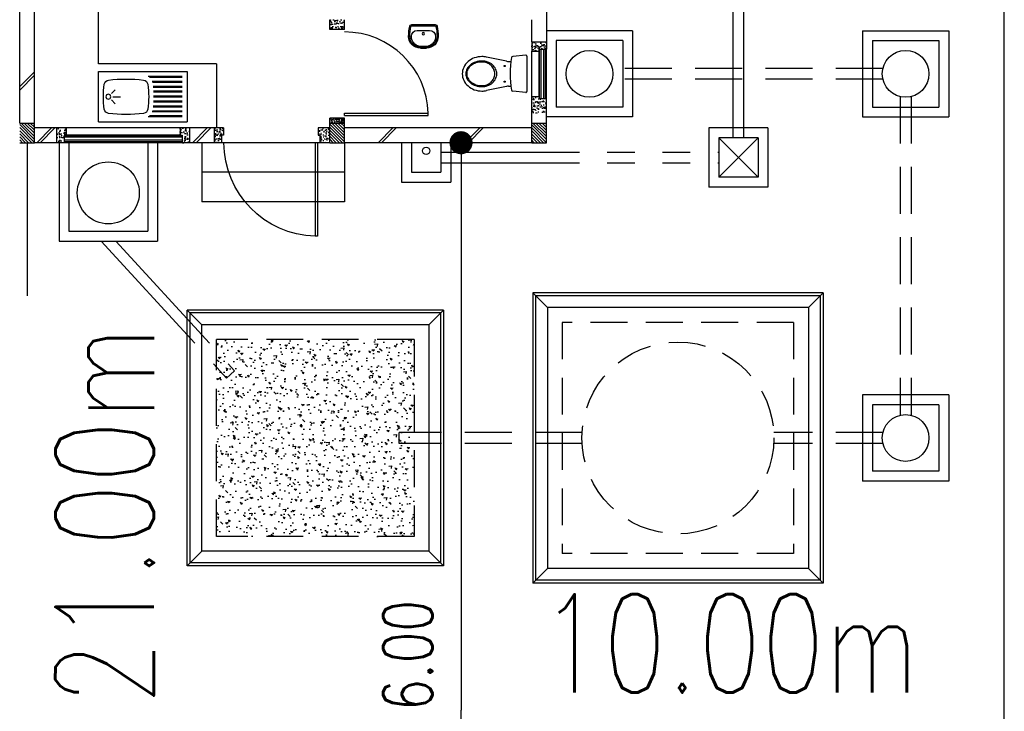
# Model space of a CAD drawing. Header units: millimetres. Extents: x 301 to 1479, y 491 to 1341.
# Tile 155 of 256: x 400 to 410, y 650 to 657. Entities that reach past the tile are written whole.
import ezdxf

# ---------------------------------------------------------------- set-up
doc = ezdxf.new("R2010")
doc.units = ezdxf.units.MM
doc.header["$LTSCALE"] = 1.5
doc.header["$MEASUREMENT"] = 0
for name, pattern in [('HIDDEN', [0.375, 0.25, -0.125]), ('HIDDEN2', [4.7625, 3.175, -1.5875]), ('PHANTOM2', [1.25, 0.625, -0.125, 0.125, -0.125, 0.125, -0.125])]:
    doc.linetypes.add(name, pattern=pattern)
for name, color, linetype in [('AP&SA', 254, 'HIDDEN'), ('Blk', 7, 'Continuous'), ('Block', 46, 'Continuous'), ('boundary', 3, 'Continuous'), ('Boundary Wall', 64, 'Continuous'), ('BWCN', 4, 'Continuous'), ('DIM', 6, 'Continuous'), ('DOOR', 3, 'Continuous'), ('Ele', 8, 'Continuous'), ('HATCH', 7, 'Continuous'), ('Hatch Aggregate', 252, 'Continuous'), ('Hatch Col. C1 GF Ext.', 84, 'Continuous'), ('Hatch Stub Col', 251, 'Continuous'), ('Kerb', 251, 'Continuous'), ('P. Grease Trap', 64, 'Continuous'), ('P. Septic tank', 2, 'Continuous'), ('P. Sewr Manhole', 49, 'Continuous'), ('PVC Pipe 110', 69, 'Continuous'), ('PVC RWP 75', 77, 'Continuous'), ('PVC Sewer Pipe 110', 24, 'Continuous'), ('SANIT', 8, 'Continuous'), ('TEXT', 7, 'Continuous'), ('WINDOW', 1, 'Continuous')]:
    doc.layers.add(name, color=color, linetype=linetype)
doc.styles.add('RS1', font='romans.shx', dxfattribs={"width": 0.75, "height": 0.5})
doc.styles.add('RS2', font='romans.shx', dxfattribs={"width": 0.75, "height": 1})
doc.dimstyles.new('Souillac5', dxfattribs={"dimscale": 0.5, "dimtxt": 0.5, "dimasz": 0.47, "dimexe": 0, "dimexo": 1, "dimgap": 0.5, "dimtad": 1, "dimzin": 0, "dimdsep": 46, "dimtxsty": 'RS1', "dimblk": 'DOT', "dimcen": 3, "dimse1": 1, "dimse2": 1, "dimclrd": 6, "dimclre": 6, "dimclrt": 7, "dimaunit": 1, "dimadec": 0, "dimazin": 0, "dimtfac": 1, "dimtofl": 0, "dimtmove": 1, "dimatfit": 3, "dimfxl": 1, "dimtolj": 1, "dimtzin": 0, "dimlwe": -1, "dimarcsym": 0})
pattern_1 = [(50, (388.26804, 128.10737), (0.071726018, -0.0062752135), [0.0075, -0.0825]), (355, (388.26804, 128.10737), (-0.013875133, 0.075219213), [0.006, -0.066]), (100.451444, (388.27402, 128.10685), (0.057850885, 0.068943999), [0.006374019, -0.070114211]), (46.1842, (388.26804, 128.12737), (0.106724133, -0.016551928), [0.01125, -0.12375]), (96.635635, (388.27693, 128.12599), (0.093466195, 0.09741186), [0.009561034, -0.105171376]), (351.184164, (388.26804, 128.12737), (0.093466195, 0.09741186), [0.009, -0.099]), (21, (388.27804, 128.12237), (0.059690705, -0.040261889), [0.0075, -0.0825]), (326, (388.27804, 128.12237), (0.024331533, 0.072515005), [0.006, -0.066]), (71.451445, (388.283015, 128.11902), (0.084022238, 0.032253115), [0.006374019, -0.070114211]), (37.5, (388.26804, 128.107373), (0.0012159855, 0.0332893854), [0, -0.0652, 0, -0.067, 0, -0.06625]), (7.5, (388.26804, 128.107373), (0.0263069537, 0.0394411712), [0, -0.0382, 0, -0.0637, 0, -0.02525]), (327.5, (388.24574, 128.107373), (0.0533822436, -0.0022554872), [0, -0.025, 0, -0.078, 0, -0.1035]), (317.5, (388.23574, 128.107373), (0.058318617, 0.010010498), [0, -0.0325, 0, -0.0518, 0, -0.0735])]
pattern_2 = [(315, (409.424486, 123.072963), (0.0154679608, 0.0154679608), [])]
pattern_3 = [(50, (388.36804, 128.25737), (0.071726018, -0.0062752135), [0.0075, -0.0825]), (355, (388.36804, 128.25737), (-0.013875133, 0.075219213), [0.006, -0.066]), (100.451444, (388.37402, 128.25685), (0.057850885, 0.068943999), [0.006374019, -0.070114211]), (46.1842, (388.36804, 128.27737), (0.106724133, -0.016551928), [0.01125, -0.12375]), (96.635635, (388.37693, 128.27599), (0.093466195, 0.09741186), [0.009561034, -0.105171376]), (351.184164, (388.36804, 128.27737), (0.093466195, 0.09741186), [0.009, -0.099]), (21, (388.37804, 128.27237), (0.059690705, -0.040261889), [0.0075, -0.0825]), (326, (388.37804, 128.27237), (0.024331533, 0.072515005), [0.006, -0.066]), (71.451445, (388.383015, 128.26902), (0.084022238, 0.032253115), [0.006374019, -0.070114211]), (37.5, (388.36804, 128.257373), (0.0012159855, 0.0332893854), [0, -0.0652, 0, -0.067, 0, -0.06625]), (7.5, (388.36804, 128.257373), (0.0263069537, 0.0394411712), [0, -0.0382, 0, -0.0637, 0, -0.02525]), (327.5, (388.34574, 128.257373), (0.0533822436, -0.0022554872), [0, -0.025, 0, -0.078, 0, -0.1035]), (317.5, (388.33574, 128.257373), (0.058318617, 0.010010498), [0, -0.0325, 0, -0.0518, 0, -0.0735])]

# ---------------------------------------------------------------- blocks, each defined once
blk = doc.blocks.new('SSBSD90')
at = {"layer": 'Ele'}
for p, q in [((-900, 510), (0, 510)), ((-900, 510), (-900, 0)), ((0, 0), (0, 510)), ((-50, 460), (-395.5, 460)), ((-50, 450), (-382.1, 450)), ((-50, 410), (-354.7, 410)), ((-50, 400), (-351.5, 400)), ((-768.2, 286.8), (-729.3, 325.7)), ((-50, 360), (-345.7, 360)), ((-50, 350), (-344.7, 350)), ((-50, 310), (-341.6, 310)), ((-50, 300), (-341, 300)), ((-768.2, 223.2), (-729.3, 184.3)), ((-755, 255), (-675, 255)), ((-50, 200), (-341.6, 200)), ((-50, 210), (-341, 210)), ((-50, 260), (-340, 260)), ((-50, 250), (-340, 250)), ((-50, 100), (-354.7, 100)), ((-50, 110), (-351.5, 110)), ((-50, 150), (-345.7, 150)), ((-50, 160), (-344.7, 160)), ((-900, 0), (0, 0)), ((-50, 50), (-395.5, 50)), ((-50, 60), (-382.1, 60))]:
    blk.add_line(p, q, dxfattribs=at)
blk.add_circle((-800, 255), 25, dxfattribs=at)
for centre, radius, start, end in [((-791.6, 375.1), 50, 96.57699, 172.01642), ((-620, -1113.3), 1548.3, 83.42301, 96.57699), ((-448.4, 375.1), 50, 7.98358, 83.42301), ((65, 255), 915, 172.01642, 187.98358), ((-1305, 255), 915, 352.01642, 7.98358), ((-791.6, 134.9), 50, 187.98358, 263.42301), ((-448.4, 134.9), 50, 276.57699, 352.01642), ((-620, 1623.3), 1548.3, 263.42301, 276.57699)]:
    blk.add_arc(centre, radius, start, end, dxfattribs=at)
blk = doc.blocks.new('WC')
at = {"layer": 'SANIT'}
for p, q in [((-179.1, 0), (179.1, 0)), ((-189, -10.9), (-177.5, -141.5)), ((189, -10.9), (177.5, -141.5)), ((-125, -184.5), (-125, -161.4)), ((125, -184.5), (125, -161.4)), ((-127.2, -205.2), (-170.1, -407.8)), ((127.2, -205.2), (170.1, -407.8))]:
    blk.add_line(p, q, dxfattribs=at)
for points in [[(130, -455, 0.086378), (119.8, -396.7, 0.092622), (91.9, -348.9, 0.103078), (48.8, -316.1, 0.111925), (0, -305, 0.111925), (-48.8, -316.1, 0.103078), (-91.9, -348.9, 0.092622), (-119.8, -396.7, 0.086378), (-130, -455, 0.086378)], [(120, -455, 0.091554), (110.7, -404.8, 0.095342), (84.9, -363.1, 0.101238), (45.4, -334.7, 0.105842), (0, -325, 0.105842), (-45.4, -334.7, 0.101238), (-84.9, -363.1, 0.095342), (-110.7, -404.8, 0.091554), (-120, -455, 0.091554)], [(-175, -455, 0.087147), (-161.4, -532.7, 0.093047), (-123.7, -596.4, 0.102819), (-65.8, -640.2, 0.110985), (0, -655, 0.110985), (65.8, -640.2, 0.102819), (123.7, -596.4, 0.093047), (161.4, -532.7, 0.087147), (175, -455, 0.052217), (170.1, -407.8, 0.093047)], [(-170.1, -407.8, 0.052217), (-175, -455, 0.087147)], [(-130, -455, 0.079027), (-119.7, -519.8, 0.088191), (-91.9, -571.7, 0.105253), (-48.1, -608.1, 0.121599), (0, -620, 0.121599), (48.1, -608.1, 0.105253), (91.9, -571.7, 0.088191), (119.7, -519.8, 0.079027), (130, -455, 0.079027)], [(-120, -455, 0.077736), (-110.5, -515.9, 0.087342), (-84.9, -564.6, 0.105569), (-44.3, -598.9, 0.12344), (0, -610, 0.12344), (44.3, -598.9, 0.105569), (84.9, -564.6, 0.087342), (110.5, -515.9, 0.077736), (120, -455, 0.077736)]]:
    blk.add_lwpolyline(points, format="xyb", dxfattribs=at)
for centre in [(-80, -225), (80, -225)]:
    blk.add_circle(centre, 6, dxfattribs=at)
for centre, radius, start, end in [((-179.1, -10), 10, 90, 185.04245), ((179.1, -10), 10, 354.95755, 90), ((-162.6, -140.2), 15, 185.04245, 259.60796), ((0, 746.3), 916.3, 259.60796, 280.39204), ((-225, -184.5), 100, 348.04369, 0), ((225, -184.5), 100, 180, 191.95631), ((162.6, -140.2), 15, 280.39204, 354.95755)]:
    blk.add_arc(centre, radius, start, end, dxfattribs=at)
blk = doc.blocks.new('Wh1')
at = {"layer": 'SANIT'}
for p, q in [((197, 0), (-197, 0)), ((197, -20), (-197, -20)), ((105, -100), (-105, -100)), ((-205, -200), (-205, -217)), ((205, -200), (205, -217)), ((50, -380), (-50, -380)), ((50, -400), (-50, -400)), ((-30, -373), (30, -373))]:
    blk.add_line(p, q, dxfattribs=at)
blk.add_circle((0, -154), 20, dxfattribs=at)
for centre, radius, start, end in [((0, -200), 250, 180, 180), ((0, -200), 250, 0, 0), ((-197, -35), 35, 90, 167.7776), ((197, -35), 35, 12.2224, 90), ((567, -201), 817, 167.7776, 179.9598), ((567, -201), 797, 167.7776, 179.9598), ((-197, -35), 15, 90, 167.7776), ((-105, -200), 100, 90, 180), ((105, -200), 100, 0, 90), ((197, -35), 15, 12.2224, 90), ((-567, -201), 797, 0.0402, 12.2224), ((-567, -201), 817, 0.0402, 12.2224), ((-50, -200), 200, 180, 270), ((-50, -200), 180, 180, 270), ((-30, -197), 176, 186.7076, 270.013), ((30, -197), 176, 269.987, 353.2924), ((50, -200), 180, 270, 0), ((50, -200), 200, 270, 0)]:
    blk.add_arc(centre, radius, start, end, dxfattribs=at)
blk = doc.blocks.new('Dr900')
at = {"layer": 'DOOR'}
for p, q in [((-50, 0), (-50, 850)), ((-25, 850), (-50, 850)), ((-25, 0), (-25, 850)), ((-25, 0), (-50, 0))]:
    blk.add_line(p, q, dxfattribs=at)
blk.add_arc((-24.3, -0.3), 850.7, 91.72797, 179.98222, dxfattribs=at)
blk = doc.blocks.new('Dr1000')
at = {"layer": 'DOOR'}
for p, q in [((-50, 0), (-50, 950)), ((-25, 950), (-50, 950)), ((-25, 0), (-25, 950)), ((-25, 0), (-50, 0))]:
    blk.add_line(p, q, dxfattribs=at)
blk.add_arc((-24.4, -0.2), 950.6, 91.54201, 179.98579, dxfattribs=at)
blk = doc.blocks.new('SSSU-D2')
at = {"layer": 'Hatch Aggregate'}
h = blk.add_hatch(dxfattribs=at)
h.set_pattern_fill('AR-CONC', color=256, scale=0.03, angle=90)
h.set_pattern_definition([(140, (33566.527, -774235.52378), (0.018825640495, 0.21517805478), [0.0225, -0.2475]), (85, (33566.527, -774235.52378), (-0.22565764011, -0.041625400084), [0.018, -0.198]), (190.45144446, (33566.52857, -774235.50584), (-0.20683199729, 0.17355265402), [0.0191220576, -0.2103426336]), (136.1842, (33566.467, -774235.52378), (0.04965578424, 0.3201723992), [0.03375, -0.37125]), (186.63563549, (33566.47114, -774235.4971), (-0.29223558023, 0.2803985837), [0.0286831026, -0.315514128]), (81.18416399, (33566.467, -774235.52378), (-0.29223558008, 0.28039858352), [0.027, -0.2970000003]), (111, (33566.482, -774235.49378), (0.1207856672, 0.179072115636), [0.0225, -0.2475]), (56, (33566.482, -774235.49378), (-0.217545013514, 0.072994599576), [0.018, -0.198]), (161.45144474, (33566.49207, -774235.47885), (-0.09675934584, 0.25206671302), [0.019122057, -0.2103426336]), (127.5, (33566.527, -774235.523775), (-0.0998681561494, 0.003647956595), [0, -0.1956, 0, -0.201, 0, -0.19875]), (97.5, (33566.527, -774235.52378), (-0.118323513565, 0.078920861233), [0, -0.1146, 0, -0.1911, 0, -0.07575]), (57.5, (33566.527, -774235.590675), (0.00676646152, 0.160146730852), [0, -0.075, 0, -0.234, 0, -0.3105]), (47.5, (33566.527, -774235.62068), (-0.0300314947, 0.174955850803), [0, -0.0975, 0, -0.1554, 0, -0.2205])])
h.paths.add_polyline_path([(-4.45, -11.8), (-2.445, -11.8), (-2.445, -9.8), (-4.45, -9.8)])
at = {"layer": 'Hatch Col. C1 GF Ext.'}
h = blk.add_hatch(dxfattribs=at)
h.set_pattern_fill('ANSI31', color=256, scale=0.175, angle=-90)
h.set_pattern_definition(pattern_2)
h.paths.add_polyline_path([(-6.3, -7.6), (-6.45, -7.6), (-6.45, -7.8), (-6.3, -7.8)])
h = blk.add_hatch(dxfattribs=at)
h.set_pattern_fill('ANSI31', color=256, scale=0.175, angle=-90)
h.set_pattern_definition(pattern_2)
h.paths.add_polyline_path([(-3.15, -7.6), (-3.3, -7.6), (-3.3, -7.8), (-3.15, -7.8)])
h = blk.add_hatch(dxfattribs=at)
h.set_pattern_fill('ANSI31', color=256, scale=0.175, angle=-90)
h.set_pattern_definition(pattern_2)
h.paths.add_polyline_path([(-1.1, -7.6), (-1.25, -7.6), (-1.25, -7.8), (-1.1, -7.8)])
at = {"layer": 'Hatch Stub Col', "linetype": 'ByBlock'}
h = blk.add_hatch(dxfattribs=at)
h.set_pattern_fill('AR-CONC', color=256, scale=0.01, angle=720)
h.set_pattern_definition([(50, (388.26804, 128.05737), (0.071726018, -0.0062752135), [0.0075, -0.0825]), (355, (388.26804, 128.05737), (-0.013875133, 0.075219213), [0.006, -0.066]), (100.451444, (388.27402, 128.05685), (0.057850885, 0.068943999), [0.006374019, -0.070114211]), (46.1842, (388.26804, 128.07737), (0.106724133, -0.016551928), [0.01125, -0.12375]), (96.635635, (388.27693, 128.07599), (0.093466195, 0.09741186), [0.009561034, -0.105171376]), (351.184164, (388.26804, 128.07737), (0.093466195, 0.09741186), [0.009, -0.099]), (21, (388.27804, 128.07237), (0.059690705, -0.040261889), [0.0075, -0.0825]), (326, (388.27804, 128.07237), (0.024331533, 0.072515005), [0.006, -0.066]), (71.451445, (388.283015, 128.06902), (0.084022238, 0.032253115), [0.006374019, -0.070114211]), (37.5, (388.26804, 128.057373), (0.0012159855, 0.0332893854), [0, -0.0652, 0, -0.067, 0, -0.06625]), (7.5, (388.26804, 128.057373), (0.0263069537, 0.0394411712), [0, -0.0382, 0, -0.0637, 0, -0.02525]), (327.5, (388.24574, 128.057373), (0.0533822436, -0.0022554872), [0, -0.025, 0, -0.078, 0, -0.1035]), (317.5, (388.23574, 128.057373), (0.058318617, 0.010010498), [0, -0.0325, 0, -0.0518, 0, -0.0735])])
h.paths.add_polyline_path([(-3.3, -6.65), (-3.3, -6.55), (-3.15, -6.55), (-3.15, -6.65)])
h = blk.add_hatch(dxfattribs=at)
h.set_pattern_fill('AR-CONC', color=256, scale=0.01, angle=720)
h.set_pattern_definition(pattern_1)
h.paths.add_polyline_path([(-1.25, -6.775), (-1.25, -6.87), (-1.175, -6.87), (-1.175, -6.85), (-1.1, -6.85), (-1.1, -6.775)])
h = blk.add_hatch(dxfattribs=at)
h.set_pattern_fill('AR-CONC', color=256, scale=0.01, angle=720)
h.set_pattern_definition(pattern_1)
h.paths.add_polyline_path([(-1.175, -7.35), (-1.175, -7.33), (-1.25, -7.33), (-1.25, -7.5), (-1.1, -7.5), (-1.1, -7.35)])
h = blk.add_hatch(dxfattribs=at)
h.set_pattern_fill('AR-CONC', color=256, scale=0.005, angle=720)
h.set_pattern_definition([(50, (388.26804, 128.257373), (0.0358630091, -0.0031376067), [0.00375, -0.04125]), (355, (388.26804, 128.257373), (-0.0069375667, 0.0376096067), [0.003, -0.033]), (100.451444, (388.27103, 128.25711), (0.0289254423, 0.0344719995), [0.0031870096, -0.0350571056]), (46.1842, (388.26804, 128.267373), (0.0533620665, -0.008275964), [0.005625, -0.061875]), (96.635635, (388.27249, 128.266683), (0.046733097, 0.04870593), [0.004780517, -0.052585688]), (351.184164, (388.26804, 128.267373), (0.046733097, 0.04870593), [0.0045, -0.0495]), (21, (388.27304, 128.264873), (0.0298453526, -0.0201309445), [0.00375, -0.04125]), (326, (388.27304, 128.264873), (0.0121657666, 0.0362575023), [0.003, -0.033]), (71.451445, (388.275528, 128.263195), (0.0420111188, 0.0161265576), [0.0031870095, -0.0350571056]), (37.5, (388.268041, 128.257373), (0.00060799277, 0.0166446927), [0, -0.0326, 0, -0.0335, 0, -0.033125]), (7.5, (388.268041, 128.257373), (0.0131534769, 0.0197205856), [0, -0.0191, 0, -0.03185, 0, -0.012625]), (327.5, (388.256891, 128.257373), (0.0266911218, -0.0011277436), [0, -0.0125, 0, -0.039, 0, -0.05175]), (317.5, (388.25189, 128.257373), (0.0291593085, 0.0050052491), [0, -0.01625, 0, -0.0259, 0, -0.03675])])
h.paths.add_polyline_path([(-3.3, -7.55), (-3.3, -7.6), (-3.15, -7.6), (-3.15, -7.55)])
h = blk.add_hatch(dxfattribs=at)
h.set_pattern_fill('AR-CONC', color=256, scale=0.01, angle=720)
h.set_pattern_definition(pattern_3)
h.paths.add_polyline_path([(-6.0746, -7.8), (-5.9996, -7.8), (-5.9996, -7.725), (-5.9796, -7.725), (-5.9796, -7.65), (-6.0746, -7.65)])
h = blk.add_hatch(dxfattribs=at)
h.set_pattern_fill('AR-CONC', color=256, scale=0.01, angle=720)
h.set_pattern_definition(pattern_3)
h.paths.add_polyline_path([(-4.8196, -7.725), (-4.7996, -7.725), (-4.7996, -7.8), (-4.7246, -7.8), (-4.7246, -7.65), (-4.8196, -7.65)])
h = blk.add_hatch(dxfattribs=at)
h.set_pattern_fill('AR-CONC', color=256, scale=0.01, angle=720)
h.set_pattern_definition([(50, (388.41804, 128.25737), (0.071726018, -0.0062752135), [0.0075, -0.0825]), (355, (388.41804, 128.25737), (-0.013875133, 0.075219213), [0.006, -0.066]), (100.451444, (388.42402, 128.25685), (0.057850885, 0.068943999), [0.006374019, -0.070114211]), (46.1842, (388.41804, 128.27737), (0.106724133, -0.016551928), [0.01125, -0.12375]), (96.635635, (388.42693, 128.27599), (0.093466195, 0.09741186), [0.009561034, -0.105171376]), (351.184164, (388.41804, 128.27737), (0.093466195, 0.09741186), [0.009, -0.099]), (21, (388.42804, 128.27237), (0.059690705, -0.040261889), [0.0075, -0.0825]), (326, (388.42804, 128.27237), (0.024331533, 0.072515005), [0.006, -0.066]), (71.451445, (388.433015, 128.26902), (0.084022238, 0.032253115), [0.006374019, -0.070114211]), (37.5, (388.41804, 128.257373), (0.0012159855, 0.0332893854), [0, -0.0652, 0, -0.067, 0, -0.06625]), (7.5, (388.41804, 128.257373), (0.0263069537, 0.0394411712), [0, -0.0382, 0, -0.0637, 0, -0.02525]), (327.5, (388.39574, 128.257373), (0.0533822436, -0.0022554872), [0, -0.025, 0, -0.078, 0, -0.1035]), (317.5, (388.38574, 128.257373), (0.058318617, 0.010010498), [0, -0.0325, 0, -0.0518, 0, -0.0735])])
h.paths.add_polyline_path([(-4.475, -7.8), (-4.4, -7.8), (-4.4, -7.725), (-4.38, -7.725), (-4.38, -7.65), (-4.475, -7.65)])
h = blk.add_hatch(dxfattribs=at)
h.set_pattern_fill('AR-CONC', color=256, scale=0.01, angle=720)
h.set_pattern_definition([(50, (388.26804, 128.25737), (0.071726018, -0.0062752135), [0.0075, -0.0825]), (355, (388.26804, 128.25737), (-0.013875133, 0.075219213), [0.006, -0.066]), (100.451444, (388.27402, 128.25685), (0.057850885, 0.068943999), [0.006374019, -0.070114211]), (46.1842, (388.26804, 128.27737), (0.106724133, -0.016551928), [0.01125, -0.12375]), (96.635635, (388.27693, 128.27599), (0.093466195, 0.09741186), [0.009561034, -0.105171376]), (351.184164, (388.26804, 128.27737), (0.093466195, 0.09741186), [0.009, -0.099]), (21, (388.27804, 128.27237), (0.059690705, -0.040261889), [0.0075, -0.0825]), (326, (388.27804, 128.27237), (0.024331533, 0.072515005), [0.006, -0.066]), (71.451445, (388.283015, 128.26902), (0.084022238, 0.032253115), [0.006374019, -0.070114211]), (37.5, (388.26804, 128.257373), (0.0012159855, 0.0332893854), [0, -0.0652, 0, -0.067, 0, -0.06625]), (7.5, (388.26804, 128.257373), (0.0263069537, 0.0394411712), [0, -0.0382, 0, -0.0637, 0, -0.02525]), (327.5, (388.24574, 128.257373), (0.0533822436, -0.0022554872), [0, -0.025, 0, -0.078, 0, -0.1035]), (317.5, (388.23574, 128.257373), (0.058318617, 0.010010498), [0, -0.0325, 0, -0.0518, 0, -0.0735])])
h.paths.add_polyline_path([(-3.4, -7.8), (-3.3, -7.8), (-3.3, -7.65), (-3.42, -7.65), (-3.42, -7.725), (-3.4, -7.725)])
at = {"layer": 'AP&SA', "linetype": 'HIDDEN'}
for p, q in [((1.41, -9.625), (-0.94, -9.625)), ((-0.94, -9.625), (-0.94, -11.975)), ((1.41, -9.625), (1.41, -11.975)), ((-4.45, -11.8), (-4.45, -9.8)), ((-2.445, -9.8), (-4.45, -9.8)), ((-2.445, -9.8), (-2.445, -11.8)), ((-2.445, -11.8), (-4.45, -11.8)), ((1.41, -11.975), (-0.94, -11.975))]:
    blk.add_line(p, q, dxfattribs=at)
at = {"layer": 'Block', "linetype": 'ByBlock'}
for p, q in [((-6.45, -7.6), (-6.45, -3.3)), ((-6.3, -7.6), (-6.3, -3.3)), ((-1.1, -6.175), (-1.1, -6.775)), ((-1.25, -6.775), (-1.25, -6.55)), ((-6.0746, -7.65), (-6.3, -7.65)), ((-4.475, -7.65), (-4.7246, -7.65)), ((-1.25, -7.65), (-3.15, -7.65)), ((-6.0746, -7.8), (-6.3, -7.8)), ((-4.475, -7.8), (-4.7246, -7.8)), ((-1.25, -7.8), (-3.15, -7.8))]:
    blk.add_line(p, q, dxfattribs=at)
at = {"layer": 'Block'}
blk.add_circle((-0.6625, -7.1), 0.2375, dxfattribs=at)
at = {"layer": 'Boundary Wall', "linetype": 'ByBlock'}
blk.add_line((-6.375, -7.8), (-6.375, -9.355), dxfattribs=at)
at = {"layer": 'BWCN'}
for p, q in [((-3.3, -6.65), (-3.3, -6.55)), ((-3.15, -6.65), (-3.15, -6.55)), ((-3.15, -6.65), (-3.3, -6.65)), ((-1.25, -6.775), (-1.25, -6.87)), ((-1.25, -6.775), (-1.1, -6.775)), ((-1.1, -6.775), (-1.1, -6.85)), ((-1.25, -6.87), (-1.175, -6.87)), ((-1.175, -6.85), (-1.1, -6.85)), ((-1.175, -6.87), (-1.175, -6.85)), ((-1.25, -7.33), (-1.175, -7.33)), ((-1.25, -7.6), (-1.25, -7.33)), ((-1.175, -7.33), (-1.175, -7.35)), ((-1.175, -7.35), (-1.1, -7.35)), ((-1.1, -7.6), (-1.1, -7.35)), ((-3.15, -7.55), (-3.3, -7.55)), ((-3.3, -7.6), (-3.3, -7.55)), ((-3.15, -7.6), (-3.15, -7.55)), ((-6.45, -7.6), (-6.3, -7.6)), ((-6.3, -7.8), (-6.3, -7.6)), ((-6.0746, -7.65), (-6.0746, -7.8)), ((-5.9796, -7.65), (-6.0746, -7.65)), ((-5.9796, -7.65), (-5.9796, -7.725)), ((-4.8196, -7.65), (-4.8196, -7.725)), ((-4.7246, -7.65), (-4.8196, -7.65)), ((-4.7246, -7.65), (-4.7246, -7.8)), ((-4.38, -7.65), (-4.475, -7.65)), ((-4.475, -7.65), (-4.475, -7.8)), ((-4.38, -7.65), (-4.38, -7.725)), ((-3.3, -7.65), (-3.42, -7.65)), ((-3.42, -7.65), (-3.42, -7.725)), ((-3.3, -7.6), (-3.15, -7.6)), ((-3.3, -7.8), (-3.3, -7.6)), ((-3.15, -7.8), (-3.15, -7.6)), ((-1.25, -7.6), (-1.1, -7.6)), ((-1.25, -7.8), (-1.25, -7.6)), ((-1.1, -7.8), (-1.1, -7.6)), ((-5.9996, -7.8), (-6.0746, -7.8)), ((-5.9996, -7.725), (-5.9996, -7.8)), ((-5.9796, -7.725), (-5.9996, -7.725)), ((-4.8196, -7.725), (-4.7996, -7.725)), ((-4.7996, -7.725), (-4.7996, -7.8)), ((-4.4, -7.725), (-4.4, -7.8)), ((-4.38, -7.725), (-4.4, -7.725)), ((-3.42, -7.725), (-3.4, -7.725)), ((-3.4, -7.725), (-3.4, -7.8)), ((-6.45, -7.8), (-6.3, -7.8)), ((-4.7246, -7.8), (-4.7996, -7.8)), ((-4.4, -7.8), (-4.475, -7.8)), ((-3.3, -7.8), (-3.4, -7.8)), ((-3.3, -7.8), (-3.15, -7.8)), ((-1.25, -7.8), (-1.1, -7.8))]:
    blk.add_line(p, q, dxfattribs=at)
at = {"layer": 'Ele'}
for p, q in [((-5.65, -7), (-5.65, -5.8)), ((-1.25, -7.33), (-1.25, -6.87)), ((-1.175, -7.33), (-1.175, -6.87)), ((-1.17, -7.35), (-1.17, -6.85)), ((-1.11, -7.35), (-1.11, -6.85)), ((-1.1, -7.35), (-1.1, -6.85)), ((-4.4505, -7), (-5.65, -7)), ((-4.4505, -7), (-4.4505, -7.65)), ((-4.8196, -7.65), (-5.9796, -7.65)), ((-4.7996, -7.73), (-5.9996, -7.73)), ((-4.7996, -7.79), (-5.9996, -7.79)), ((-4.8196, -7.725), (-5.9796, -7.725)), ((-4.7996, -7.8), (-5.9996, -7.8)), ((-4.6, -7.8), (-4.6, -8.4)), ((-3.4, -7.8), (-4.4, -7.8)), ((-3.15, -7.8), (-3.15, -8.4)), ((-3.15, -8.1), (-4.6, -8.1)), ((-3.15, -8.4), (-4.6, -8.4))]:
    blk.add_line(p, q, dxfattribs=at)
at = {"layer": 'HATCH'}
for p, q in [((-6.3, -7.0792), (-6.45, -7.2292)), ((-6.3, -7.1145), (-6.45, -7.2645)), ((-6.1273, -7.65), (-6.2773, -7.8)), ((-6.0919, -7.65), (-6.2419, -7.8)), ((-4.5443, -7.65), (-4.6943, -7.8)), ((-4.5089, -7.65), (-4.6589, -7.8)), ((-2.6602, -7.65), (-2.8102, -7.8)), ((-2.6249, -7.65), (-2.7749, -7.8)), ((-1.7778, -7.65), (-1.9278, -7.8)), ((-1.7425, -7.65), (-1.8925, -7.8))]:
    blk.add_line(p, q, dxfattribs=at)
at = {"layer": 'Kerb'}
for p, q in [((-0.225, -6.6625), (-1.1, -6.6625)), ((-0.225, -6.6625), (-0.225, -7.5375)), ((2.11, -6.6625), (2.985, -6.6625)), ((2.11, -6.6625), (2.11, -7.5375)), ((2.985, -6.6625), (2.985, -7.5375)), ((-1, -6.7625), (-1, -7.4375)), ((-0.325, -6.7625), (-1, -6.7625)), ((-0.325, -6.7625), (-0.325, -7.4375)), ((2.21, -6.7625), (2.885, -6.7625)), ((2.21, -6.7625), (2.21, -7.4375)), ((2.885, -6.7625), (2.885, -7.4375)), ((-0.325, -7.4375), (-1, -7.4375)), ((2.21, -7.4375), (2.885, -7.4375)), ((-0.225, -7.5375), (-1.1, -7.5375)), ((2.11, -7.5375), (2.985, -7.5375)), ((0.55, -7.65), (0.55, -8.25)), ((1.15, -7.65), (0.55, -7.65)), ((1.15, -7.65), (1.15, -8.25)), ((0.65, -7.75), (0.65, -8.15)), ((1.05, -7.75), (0.65, -7.75)), ((1.05, -8.15), (0.65, -7.75)), ((1.05, -7.75), (0.65, -8.15)), ((1.05, -7.75), (1.05, -8.15)), ((-6.05, -7.8), (-6.05, -8.8)), ((-5.95, -7.8), (-5.95, -8.7)), ((-5.15, -7.8), (-5.15, -8.7)), ((-5.05, -7.8), (-5.05, -8.8)), ((-2.5712, -7.8), (-2.5712, -8.2)), ((-2.4712, -7.8), (-2.4712, -8.1)), ((-2.1712, -7.8), (-2.1712, -8.1)), ((-2.0712, -7.8), (-2.0712, -8.2)), ((-2.4712, -8.1), (-2.1712, -8.1)), ((1.05, -8.15), (0.65, -8.15)), ((-2.5712, -8.2), (-2.0712, -8.2)), ((1.15, -8.25), (0.55, -8.25)), ((-5.95, -8.7), (-5.15, -8.7)), ((-6.05, -8.8), (-5.05, -8.8)), ((-1.24, -9.325), (-1.24, -12.275)), ((1.71, -9.325), (-1.24, -9.325)), ((-1.24, -9.325), (-1.09, -9.475)), ((-1.21, -9.355), (-1.21, -12.245)), ((1.68, -9.355), (-1.21, -9.355)), ((1.71, -9.325), (1.56, -9.475)), ((1.68, -9.355), (1.68, -12.245)), ((1.71, -9.325), (1.71, -12.275)), ((1.56, -9.475), (-1.09, -9.475)), ((-1.09, -9.475), (-1.09, -12.125)), ((1.56, -9.475), (1.56, -12.125)), ((-4.75, -12.1), (-4.75, -9.5)), ((-2.145, -9.5), (-4.75, -9.5)), ((-4.6, -9.65), (-4.75, -9.5)), ((-4.72, -12.07), (-4.72, -9.53)), ((-2.175, -9.53), (-4.72, -9.53)), ((-2.295, -9.65), (-2.145, -9.5)), ((-2.175, -9.53), (-2.175, -12.07)), ((-2.145, -9.5), (-2.145, -12.1)), ((-4.6, -11.95), (-4.6, -9.65)), ((-2.295, -9.65), (-4.6, -9.65)), ((-2.295, -9.65), (-2.295, -11.95)), ((2.11, -10.3625), (2.11, -11.2375)), ((2.985, -10.3625), (2.11, -10.3625)), ((2.985, -10.3625), (2.985, -11.2375)), ((2.21, -10.4625), (2.21, -11.1375)), ((2.885, -10.4625), (2.21, -10.4625)), ((2.885, -10.4625), (2.885, -11.1375)), ((2.885, -11.1375), (2.21, -11.1375)), ((2.985, -11.2375), (2.11, -11.2375)), ((-4.6, -11.95), (-4.75, -12.1)), ((-2.295, -11.95), (-4.6, -11.95)), ((-2.295, -11.95), (-2.145, -12.1)), ((-2.175, -12.07), (-4.72, -12.07)), ((-2.145, -12.1), (-4.75, -12.1)), ((-1.24, -12.275), (-1.09, -12.125)), ((1.56, -12.125), (-1.09, -12.125)), ((1.71, -12.275), (1.56, -12.125)), ((1.71, -12.275), (-1.24, -12.275)), ((1.68, -12.245), (-1.21, -12.245))]:
    blk.add_line(p, q, dxfattribs=at)
at = {"layer": 'P. Grease Trap'}
blk.add_circle((-5.55, -8.31), 0.315, dxfattribs=at)
at = {"layer": 'P. Septic tank', "linetype": 'HIDDEN'}
blk.add_circle((0.235, -10.8), 0.975, dxfattribs=at)
at = {"layer": 'P. Sewr Manhole'}
for centre in [(2.5475, -7.1), (2.5475, -10.8)]:
    blk.add_circle(centre, 0.2375, dxfattribs=at)
at = {"layer": 'PVC Pipe 110', "linetype": 'PHANTOM2', "ltscale": 1.5}
for p, q in [((0.795, -7.75), (0.795, -6.05)), ((0.905, -7.75), (0.905, -6.05)), ((-2.1712, -7.895), (0.65, -7.895)), ((-2.1712, -8.005), (0.65, -8.005)), ((-5.6218, -8.8), (-4.3488, -10.1922)), ((-5.4727, -8.8), (-4.2676, -10.118))]:
    blk.add_line(p, q, dxfattribs=at)
at = {"layer": 'PVC Pipe 110', "linetype": 'PHANTOM2', "ltscale": 2}
blk.add_line((-4.3488, -10.1922), (-4.2676, -10.118), dxfattribs=at)
at = {"layer": 'PVC RWP 75'}
blk.add_circle((-2.3212, -7.8825), 0.0375, dxfattribs=at)
at = {"layer": 'PVC Sewer Pipe 110', "linetype": 'HIDDEN2', "ltscale": 0.1}
for p, q in [((2.3164, -7.045), (-0.4315, -7.045)), ((2.3164, -7.155), (-0.4315, -7.155)), ((2.4925, -7.331), (2.4925, -10.569)), ((2.6025, -7.331), (2.6025, -10.569)), ((-0.7385, -10.745), (-2.595, -10.745)), ((2.3164, -10.745), (1.2084, -10.745)), ((-0.7385, -10.855), (-2.595, -10.855)), ((2.3164, -10.855), (1.2084, -10.855))]:
    blk.add_line(p, q, dxfattribs=at)
at = {"layer": 'PVC Sewer Pipe 110', "linetype": 'HIDDEN2'}
blk.add_line((-2.595, -10.855), (-2.595, -10.745), dxfattribs=at)
at = {"layer": 'WINDOW', "linetype": 'HIDDEN2', "ltscale": 0.5}
for p, q in [((-1.155, -7.35), (-1.155, -6.85)), ((-1.125, -7.35), (-1.125, -6.85))]:
    blk.add_line(p, q, dxfattribs=at)
at = {"layer": 'WINDOW'}
for p, q in [((-4.7996, -7.745), (-5.9996, -7.745)), ((-4.7996, -7.775), (-5.9996, -7.775))]:
    blk.add_line(p, q, dxfattribs=at)
at = {"layer": 'DOOR', "yscale": 0.001, "zscale": 0.001}
for name, p, xscale, rotation in [('Dr900', (-3.15, -7.55), 0.001, 270), ('Dr1000', (-3.4, -7.8), -0.001, 180)]:
    blk.add_blockref(name, p, dxfattribs=dict(at, xscale=xscale, rotation=rotation))
at = {"layer": 'SANIT', "xscale": 0.001, "yscale": 0.001, "zscale": 0.001, "rotation": 269.9999999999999}
blk.add_blockref('WC', (-1.3, -7.1), dxfattribs=at)
at = {"layer": 'WINDOW', "linetype": 'ByBlock', "xscale": -0.0006, "yscale": 0.0006, "zscale": 0.0006}
blk.add_blockref('Wh1', (-2.3497, -6.6), dxfattribs=at)
at = {"layer": 'WINDOW', "linetype": 'ByBlock', "xscale": -0.001, "yscale": 0.001, "zscale": 0.001, "rotation": 180}
blk.add_blockref('SSBSD90', (-4.75, -7.0778), dxfattribs=at)
blk = doc.blocks.new('_DOT')
at = {"color": 0, "linetype": 'ByBlock'}
blk.add_line((-0.5, 0), (-1, 0), dxfattribs=at)
at = {"color": 0, "linetype": 'ByBlock', "const_width": 0.5}
blk.add_lwpolyline([(-0.25, 0, 1), (0.25, 0, 1)], format="xyb", close=True, dxfattribs=at)
blk = doc.blocks.new('*D194')
at = {"layer": 'DEFPOINTS', "color": 0, "transparency": 16777216}
for p in [(404.3698, 655.769), (404.3698, 649.769), (404.3698, 649.769)]:
    blk.add_point(p, dxfattribs=at)
at = {"layer": 'DIM', "color": 6, "lineweight": -2, "transparency": 16777216}
blk.add_line((404.3698, 655.534), (404.3698, 650.004), dxfattribs=at)
at = {"layer": 'DIM', "color": 6, "lineweight": -2, "transparency": 16777216, "xscale": 0.235, "yscale": 0.235, "zscale": 0.235}
for p, rotation in [((404.3698, 655.769), 90), ((404.3698, 649.769), 270)]:
    blk.add_blockref('_DOT', p, dxfattribs=dict(at, rotation=rotation))
at = {"layer": 'DIM', "color": 7, "transparency": 16777216, "insert": (403.8291, 650.5601), "char_height": 0.5, "attachment_point": 5, "rotation": 90, "style": 'RS1'}
blk.add_mtext('\\A1;6.00', dxfattribs=at)

msp = doc.modelspace()

# ---------------------------------------------------------------- linework, layer by layer
at = {"layer": 'boundary'}
msp.add_line((409.8876, 628.769), (409.8876, 670.769), dxfattribs=at)

# ---------------------------------------------------------------- block references
at = {"layer": 'Blk'}
msp.add_blockref('SSSU-D2', (406.3376, 663.569), dxfattribs=at)

# ---------------------------------------------------------------- texts
at = {"layer": 'TEXT', "style": 'RS2', "width": 0.75}
for s, rotation, p in [('21.00m', 89.94887, (401.2493, 650.0555)), ('10.00m', 0.01044, (405.1696, 650.1818))]:
    msp.add_text(s, height=1, rotation=rotation, dxfattribs=at).set_placement(p)

# ---------------------------------------------------------------- dimensions: what is measured, and where the dimension line sits
at = {"layer": 'DIM'}
dim = msp.add_linear_dim(base=(404.3698, 649.769), p1=(404.3698, 655.769), p2=(404.3698, 649.769), angle=90, dimstyle='Souillac5', override={"dimtmove": 2}, dxfattribs=at)
dim.commit()
dim.dimension.update_dxf_attribs({"geometry": '*D194', "text_midpoint": (403.8291, 650.5601), "dimtype": 160})

doc.saveas('drawing.dxf')
